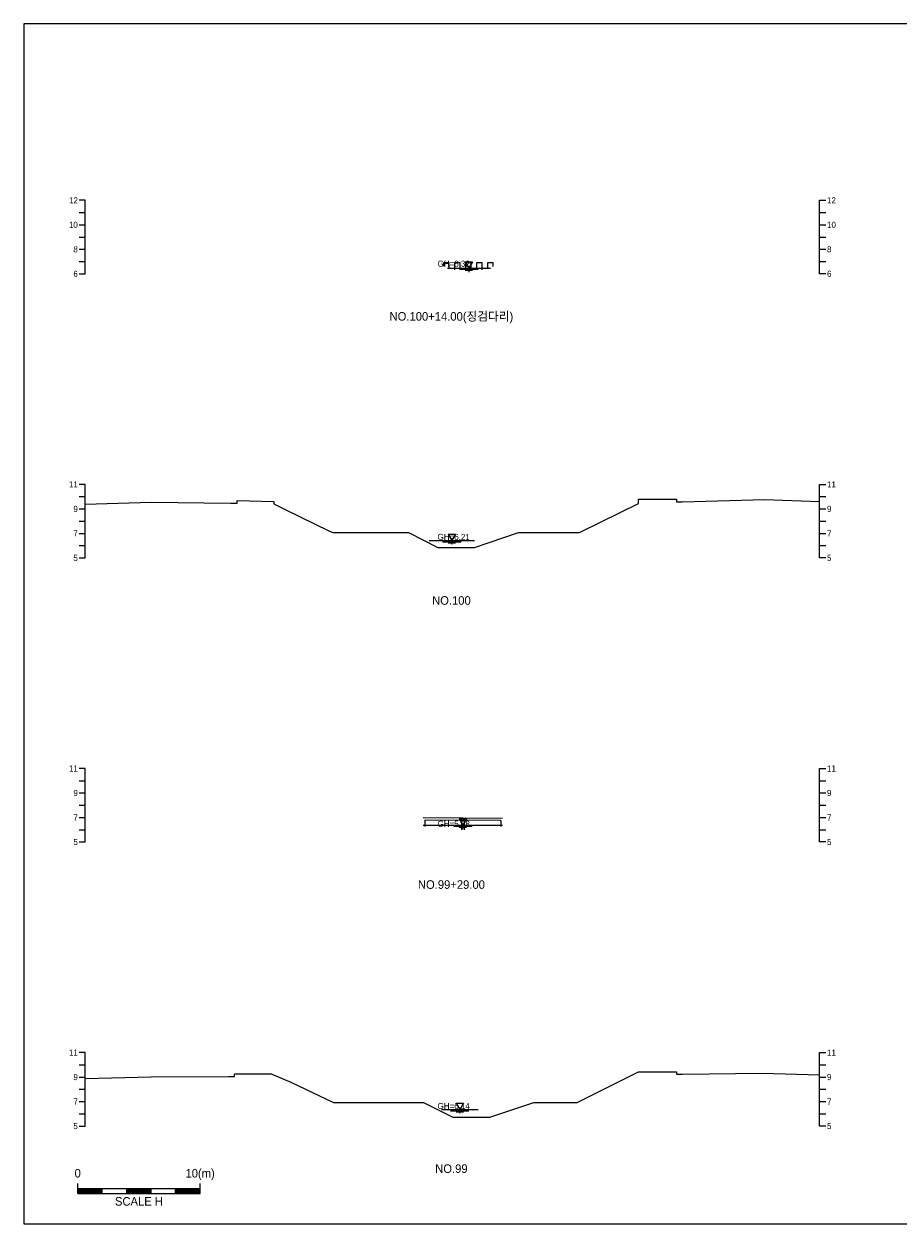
# Model space of a CAD drawing. Header units: metres. Extents: x 14522 to 15395, y -153 to 498.
# Tile 35 of 38: x 14960 to 15031, y 191 to 289. Entities that reach past the tile are written whole.
import ezdxf
from ezdxf.enums import TextEntityAlignment as Align

# ---------------------------------------------------------------- set-up
doc = ezdxf.new("R2010")
doc.units = ezdxf.units.M
for name, color, linetype in [('BOX', 5, 'CONTINUOUS'), ('DT2', 7, 'CONTINUOUS'), ('기본계획용', 33, 'CONTINUOUS')]:
    doc.layers.add(name, color=color, linetype=linetype)
for name, color, linetype, lineweight in [('DT1', 3, 'CONTINUOUS', 0), ('LT1', 4, 'CONTINUOUS', 0), ('ST1', 7, 'CONTINUOUS', 0)]:
    doc.layers.add(name, color=color, linetype=linetype, lineweight=lineweight)
doc.styles.get("Standard").update_dxf_attribs({"font": 'Gulim.ttf'})

# ---------------------------------------------------------------- blocks, each defined once
blk = doc.blocks.new('SWL')
at = {"layer": 'LT1'}
for p, q in [((-15, 0), (15, 0)), ((-3, 5.2), (3, 5.2)), ((-3, 5.2), (0, 0)), ((3, 5.2), (0, 0)), ((-7.5, -0.9), (7.5, -0.9)), ((-3, -1.8), (3, -1.8)), ((-0.38, -2.7), (0.38, -2.7))]:
    blk.add_line(p, q, dxfattribs=at)

msp = doc.modelspace()

# ---------------------------------------------------------------- linework, layer by layer
at = {"layer": 'BOX'}
msp.add_lwpolyline([(14960, 191), (15100, 191), (15100, 289), (14960, 289)], close=True, dxfattribs=at)
at = {"layer": 'DT1'}
for p, q in [((14994.602, 269.07), (14998.102, 269.07)), ((14993.102, 246.81), (14996.802, 246.81)), ((14992.602, 224.19), (14999.102, 224.15)), ((14992.602, 223.58), (14999.102, 223.58)), ((14994.102, 200.34), (14997.102, 200.34))]:
    msp.add_line(p, q, dxfattribs=at)
for points in [[(14994.302, 269.229), (14994.302, 269.52), (14994.702, 269.52), (14994.702, 269.04)], [(14995.202, 268.92), (14995.202, 269.52), (14995.602, 269.52), (14995.602, 268.92)], [(14996.102, 268.92), (14996.102, 269.52), (14996.502, 269.52), (14996.502, 268.92)], [(14997.002, 268.92), (14997.002, 269.52), (14997.402, 269.52), (14997.402, 268.92)], [(14997.902, 269.01), (14997.902, 269.52), (14998.302, 269.52), (14998.302, 269.207)], [(14998.952, 223.951), (14992.752, 223.989), (14992.752, 223.46)], [(14995.752, 223.971), (14995.752, 223.18)], [(14995.952, 223.969), (14995.952, 223.18)], [(14998.952, 223.951), (14998.952, 223.46)]]:
    msp.add_lwpolyline(points, dxfattribs=at)
at = {"layer": 'ST1'}
for p, q in [((14965, 274.6), (14964.5, 274.6)), ((14965, 268.6), (14965, 274.6)), ((15025, 268.6), (15025, 274.6)), ((15025, 274.6), (15025.5, 274.6)), ((14964.5, 273.6), (14965, 273.6)), ((15025, 273.6), (15025.5, 273.6)), ((14964.5, 272.6), (14965, 272.6)), ((15025, 272.6), (15025.5, 272.6)), ((14964.5, 271.6), (14965, 271.6)), ((15025, 271.6), (15025.5, 271.6)), ((14964.5, 270.6), (14965, 270.6)), ((15025, 270.6), (15025.5, 270.6)), ((14964.5, 269.6), (14965, 269.6)), ((15025, 269.6), (15025.5, 269.6)), ((14964.5, 268.6), (14965, 268.6)), ((15025.5, 268.6), (15025, 268.6)), ((14965, 251.4), (14964.5, 251.4)), ((14965, 245.4), (14965, 251.4)), ((15025, 245.4), (15025, 251.4)), ((15025, 251.4), (15025.5, 251.4)), ((14964.5, 250.4), (14965, 250.4)), ((15025, 250.4), (15025.5, 250.4)), ((14964.5, 249.4), (14965, 249.4)), ((15025, 249.4), (15025.5, 249.4)), ((14964.5, 248.4), (14965, 248.4)), ((15025, 248.4), (15025.5, 248.4)), ((14964.5, 247.4), (14965, 247.4)), ((15025, 247.4), (15025.5, 247.4)), ((14964.5, 246.4), (14965, 246.4)), ((15025, 246.4), (15025.5, 246.4)), ((14964.5, 245.4), (14965, 245.4)), ((15025.5, 245.4), (15025, 245.4)), ((14965, 228.2), (14964.5, 228.2)), ((14965, 222.2), (14965, 228.2)), ((15025, 222.2), (15025, 228.2)), ((15025, 228.2), (15025.5, 228.2)), ((14964.5, 227.2), (14965, 227.2)), ((15025, 227.2), (15025.5, 227.2)), ((14964.5, 226.2), (14965, 226.2)), ((15025, 226.2), (15025.5, 226.2)), ((14964.5, 225.2), (14965, 225.2)), ((15025, 225.2), (15025.5, 225.2)), ((14964.5, 224.2), (14965, 224.2)), ((15025, 224.2), (15025.5, 224.2)), ((14964.5, 223.2), (14965, 223.2)), ((15025, 223.2), (15025.5, 223.2)), ((14964.5, 222.2), (14965, 222.2)), ((15025.5, 222.2), (15025, 222.2)), ((14965, 205), (14964.5, 205)), ((14965, 199), (14965, 205)), ((15025, 199), (15025, 205)), ((15025, 205), (15025.5, 205)), ((14964.5, 204), (14965, 204)), ((15025, 204), (15025.5, 204)), ((14964.5, 203), (14965, 203)), ((15025, 203), (15025.5, 203)), ((14964.5, 202), (14965, 202)), ((15025, 202), (15025.5, 202)), ((14964.5, 201), (14965, 201)), ((15025, 201), (15025.5, 201)), ((14964.5, 200), (14965, 200)), ((15025, 200), (15025.5, 200)), ((14964.5, 199), (14965, 199)), ((15025.5, 199), (15025, 199)), ((14964.389, 193.5), (14964.389, 194.3)), ((14974.389, 193.5), (14974.389, 194.3)), ((14964.389, 193.9), (14974.389, 193.9)), ((14964.389, 193.8), (14966.389, 193.8)), ((14964.389, 193.7), (14966.389, 193.7)), ((14964.389, 193.6), (14966.389, 193.6)), ((14964.389, 193.5), (14974.389, 193.5)), ((14966.389, 193.5), (14966.389, 193.9)), ((14968.389, 193.5), (14968.389, 193.9)), ((14968.389, 193.8), (14970.389, 193.8)), ((14968.389, 193.7), (14970.389, 193.7)), ((14968.389, 193.6), (14970.389, 193.6)), ((14970.389, 193.5), (14970.389, 193.9)), ((14972.389, 193.5), (14972.389, 193.9)), ((14972.389, 193.8), (14974.389, 193.8)), ((14972.389, 193.7), (14974.389, 193.7)), ((14972.389, 193.6), (14974.389, 193.6))]:
    msp.add_line(p, q, dxfattribs=at)
at = {"layer": '기본계획용'}
for points in [[(14965, 249.777), (14970.402, 249.96), (14976.902, 249.88), (14977.402, 249.88), (14977.402, 250.08), (14980.402, 250.01), (14980.402, 249.81), (14981.402, 249.33), (14984.902, 247.62), (14985.228, 247.461), (14991.405, 247.461), (14993.805, 246.261), (14996.805, 246.261), (15000.405, 247.461), (15005.381, 247.461), (15005.602, 247.57), (15010.202, 249.84), (15010.202, 250.19), (15012.102, 250.19), (15013.302, 250.19), (15013.302, 249.99), (15013.802, 249.99), (15020.502, 250.16), (15025, 250.005)], [(14985.228, 247.461), (14991.405, 247.461), (14993.805, 246.261), (14996.805, 246.261), (15000.405, 247.461), (15005.381, 247.461)], [(14965, 202.895), (14970.402, 203.02), (14976.702, 203.05), (14977.202, 203.05), (14977.202, 203.25), (14980.202, 203.25), (14981.802, 202.59), (14984.702, 201.19), (14985.276, 200.913), (14992.646, 200.913), (14995.046, 199.713), (14998.046, 199.713), (15001.646, 200.913), (15005.19, 200.913), (15005.402, 201.02), (15010.202, 203.44), (15012.102, 203.44), (15013.302, 203.44), (15013.302, 203.24), (15013.802, 203.24), (15020.302, 203.31), (15025, 203.185)], [(14985.276, 200.913), (14992.646, 200.913), (14995.046, 199.713), (14998.046, 199.713), (15001.646, 200.913), (15005.19, 200.913)]]:
    msp.add_lwpolyline(points, dxfattribs=at)

# ---------------------------------------------------------------- block references
at = {"layer": 'DT1', "xscale": 0.1, "yscale": 0.1, "zscale": 0.1}
for p in [(14996.352, 269.07), (14994.952, 246.81), (14995.852, 223.58), (14995.602, 200.34)]:
    msp.add_blockref('SWL', p, dxfattribs=at)

# ---------------------------------------------------------------- texts
at = {"layer": 'DT1'}
for s, p in [('12', (14964.4, 274.6)), ('10', (14964.4, 272.6)), ('8', (14964.4, 270.6)), ('6', (14964.4, 268.6)), ('11', (14964.4, 251.4)), ('9', (14964.4, 249.4)), ('7', (14964.4, 247.4)), ('5', (14964.4, 245.4)), ('11', (14964.4, 228.2)), ('9', (14964.4, 226.2)), ('7', (14964.4, 224.2)), ('5', (14964.4, 222.2)), ('11', (14964.4, 205)), ('9', (14964.4, 203)), ('7', (14964.4, 201)), ('5', (14964.4, 199))]:
    msp.add_text(s, height=0.5, dxfattribs=at).set_placement(p, align=Align.MIDDLE_RIGHT)
for s, p in [('12', (15025.6, 274.6)), ('10', (15025.6, 272.6)), ('8', (15025.6, 270.6)), ('6', (15025.6, 268.6)), ('11', (15025.6, 251.4)), ('9', (15025.6, 249.4)), ('7', (15025.6, 247.4)), ('5', (15025.6, 245.4)), ('11', (15025.6, 228.2)), ('9', (15025.6, 226.2)), ('7', (15025.6, 224.2)), ('5', (15025.6, 222.2)), ('11', (15025.6, 205)), ('9', (15025.6, 203)), ('7', (15025.6, 201)), ('5', (15025.6, 199))]:
    msp.add_text(s, height=0.5, dxfattribs=at).set_placement(p, align=Align.MIDDLE_LEFT)
for s, p in [('GH=6.32', (14995.102, 269.42)), ('GH=6.32', (14995.102, 269.42)), ('GH=6.21', (14995.102, 247.11)), ('GH=6.21', (14995.102, 247.11)), ('GH=5.98', (14995.102, 223.68)), ('GH=5.98', (14995.102, 223.68)), ('GH=6.14', (14995.102, 200.64)), ('GH=6.14', (14995.102, 200.64))]:
    msp.add_text(s, height=0.5, dxfattribs=at).set_placement(p, align=Align.MIDDLE_CENTER)
for s, p in [('0', (14964.389, 194.586)), ('10(m)', (14974.389, 194.586))]:
    msp.add_text(s, height=0.7, dxfattribs=at).set_placement(p, align=Align.BOTTOM_CENTER)
msp.add_text('SCALE H', height=0.7, dxfattribs=at).set_placement((14969.389, 193.2), align=Align.TOP_CENTER)
at = {"layer": 'DT2'}
for s, p in [('NO.100+14.00(징검다리)', (14994.917, 265.122)), ('NO.100', (14994.917, 241.922)), ('NO.99+29.00', (14994.917, 218.722)), ('NO.99', (14994.917, 195.522))]:
    msp.add_text(s, height=0.7, dxfattribs=at).set_placement(p, align=Align.MIDDLE_CENTER)

doc.saveas('drawing.dxf')
